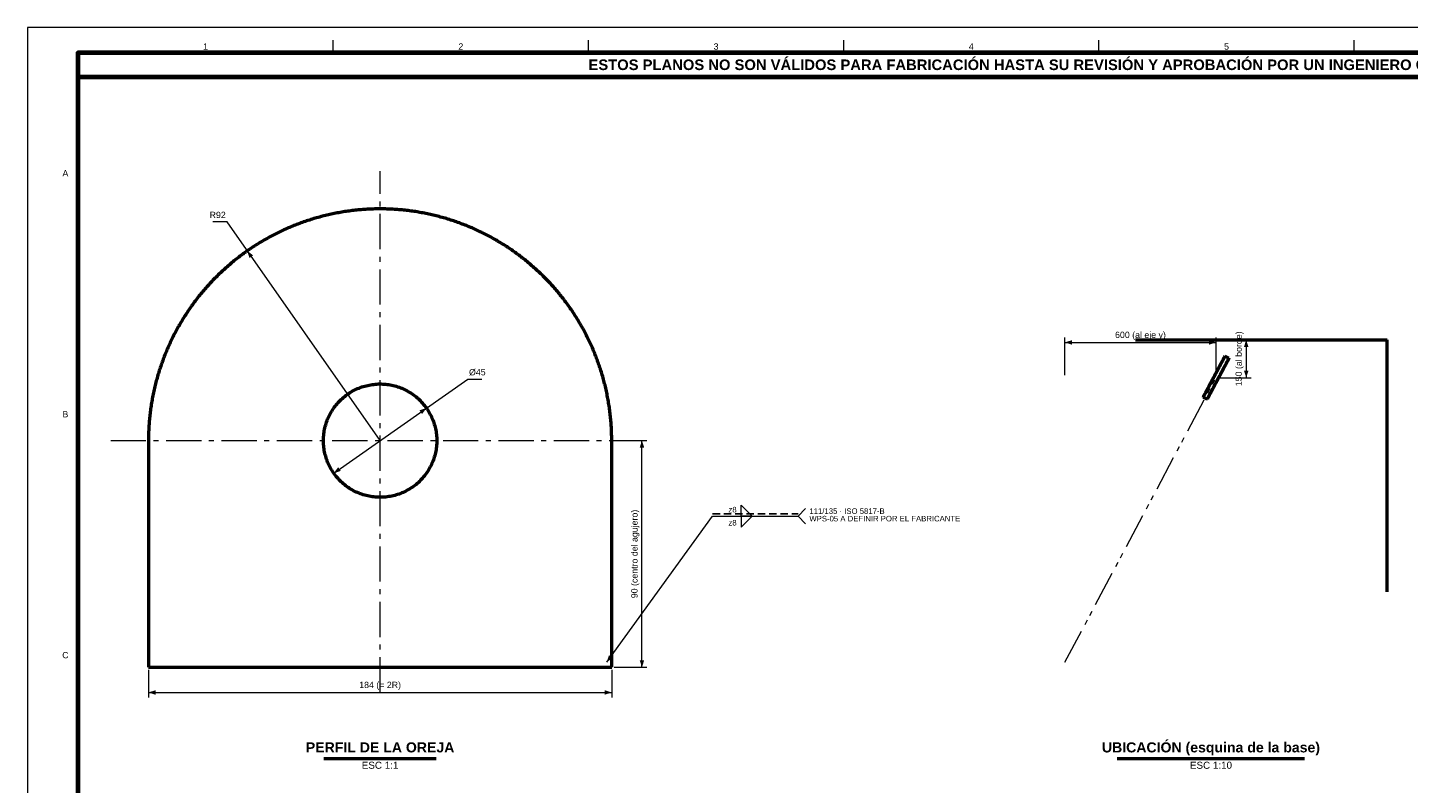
# Model space of a CAD drawing. Header units: millimetres. Extents: x 0 to 841, y 0 to 594.
# Tile 3 of 5: x 0 to 548, y 294 to 594. Entities that reach past the tile are written whole.
import ezdxf
from ezdxf.enums import TextEntityAlignment as Align

# ---------------------------------------------------------------- set-up
doc = ezdxf.new("R2010")
doc.units = ezdxf.units.MM
for name, pattern in [('EJE', [22, 14, -3, 2, -3]), ('FANTASMA', [26, 14, -3, 2, -2, 2, -3]), ('OCULTO', [4.5, 3, -1.5])]:
    doc.linetypes.add(name, pattern=pattern)
for name, color, linetype, lineweight in [('COTA', 7, 'CONTINUOUS', 18), ('EJE', 7, 'EJE', 18), ('FANT', 7, 'FANTASMA', 18), ('FINA', 7, 'CONTINUOUS', 18), ('MARCO', 7, 'CONTINUOUS', 70), ('OCU', 7, 'OCULTO', 25), ('TXT', 7, 'CONTINUOUS', 25), ('VIS', 7, 'CONTINUOUS', 50)]:
    doc.layers.add(name, color=color, linetype=linetype, lineweight=lineweight)
doc.styles.add('STD', font='LiberationSans-Regular.ttf')
doc.styles.add('STDB', font='LiberationSans-Bold.ttf')

msp = doc.modelspace()

# ---------------------------------------------------------------- linework, layer by layer
at = {"layer": 'COTA'}
for p, q in [((79.2, 516.83), (73.55, 516.83)), ((140, 430), (79.2, 516.83)), ((412, 456), (412, 471)), ((412, 469), (472, 469)), ((472, 456), (472, 471)), ((473, 470), (486, 470)), ((484, 470), (484, 455)), ((121.57, 417.09), (174.81, 454.38)), ((174.81, 454.38), (180.46, 454.38)), ((473, 455), (486, 455)), ((233, 430), (246, 430)), ((244, 340), (244, 430)), ((306, 400), (309, 403)), ((230, 342), (272, 400)), ((272, 400), (306, 400)), ((306, 400), (309, 397)), ((48, 339), (48, 328)), ((232, 339), (232, 328)), ((233, 340), (246, 340)), ((48, 330), (232, 330))]:
    msp.add_line(p, q, dxfattribs=at)
for points in [[(283.4, 400), (283.4, 404.4), (287.8, 400)], [(283.4, 400), (283.4, 395.6), (287.8, 400)]]:
    msp.add_lwpolyline(points, close=True, dxfattribs=at)
for points in [[(87.23, 505.36), (88.1, 502.55), (89.57, 503.58)], [(412, 469), (414.8, 468.1), (414.8, 469.9)], [(472, 469), (469.2, 469.9), (469.2, 468.1)], [(484, 470), (483.1, 467.2), (484.9, 467.2)], [(484, 455), (484.9, 457.8), (483.1, 457.8)], [(158.43, 442.91), (155.62, 442.04), (156.65, 440.56)], [(244, 430), (243.1, 427.2), (244.9, 427.2)], [(121.57, 417.09), (124.38, 417.96), (123.35, 419.44)], [(230, 342), (232.37, 343.74), (230.91, 344.8)], [(244, 340), (244.9, 342.8), (243.1, 342.8)], [(48, 330), (50.8, 329.1), (50.8, 330.9)], [(232, 330), (229.2, 330.9), (229.2, 329.1)]]:
    msp.add_solid(points, dxfattribs=at)
at = {"layer": 'EJE'}
for p, q in [((140, 330), (140, 537)), ((33, 430), (247, 430))]:
    msp.add_line(p, q, dxfattribs=at)
at = {"layer": 'FANT'}
msp.add_line((412, 342), (472, 455), dxfattribs=at)
at = {"layer": 'FINA'}
for p, q in [((121.38, 584), (121.38, 589)), ((222.75, 584), (222.75, 589)), ((324.12, 584), (324.12, 589)), ((425.5, 584), (425.5, 589)), ((526.88, 584), (526.88, 589))]:
    msp.add_line(p, q, dxfattribs=at)
msp.add_lwpolyline([(0, 0), (841, 0), (841, 594), (0, 594)], close=True, dxfattribs=at)
at = {"layer": 'MARCO'}
for points in [[(20, 10), (831, 10), (831, 584), (20, 584)], [(20, 574.5), (831, 574.5), (831, 584), (20, 584)]]:
    msp.add_lwpolyline(points, close=True, dxfattribs=at)
at = {"layer": 'OCU'}
msp.add_line((272, 400.9), (306, 400.9), dxfattribs=at)
at = {"layer": 'VIS'}
for p, q in [((117.68, 303.8), (162.32, 303.8)), ((432.8, 303.8), (507.2, 303.8))]:
    msp.add_line(p, q, dxfattribs=at)
for points in [[(232, 430), (232, 430.6), (231.99, 431.2), (231.98, 431.8), (231.97, 432.4), (231.95, 433), (231.93, 433.6), (231.9, 434.2), (231.87, 434.8), (231.84, 435.4), (231.8, 436), (231.76, 436.6), (231.72, 437.2), (231.67, 437.8), (231.62, 438.4), (231.56, 439), (231.5, 439.6), (231.43, 440.19), (231.36, 440.79), (231.29, 441.39), (231.22, 441.98), (231.14, 442.58), (231.05, 443.17), (230.96, 443.77), (230.87, 444.36), (230.78, 444.96), (230.68, 445.55), (230.57, 446.14), (230.47, 446.73), (230.35, 447.32), (230.24, 447.91), (230.12, 448.5), (230, 449.09), (229.87, 449.68), (229.74, 450.26), (229.61, 450.85), (229.47, 451.43), (229.33, 452.02), (229.18, 452.6), (229.03, 453.18), (228.88, 453.76), (228.72, 454.34), (228.56, 454.92), (228.4, 455.5), (228.23, 456.08), (228.05, 456.65), (227.88, 457.23), (227.7, 457.8), (227.52, 458.37), (227.33, 458.94), (227.14, 459.51), (226.94, 460.08), (226.74, 460.65), (226.54, 461.21), (226.34, 461.78), (226.13, 462.34), (225.91, 462.9), (225.7, 463.46), (225.48, 464.02), (225.25, 464.58), (225.03, 465.14), (224.79, 465.69), (224.56, 466.25), (224.32, 466.8), (224.08, 467.35), (223.83, 467.89), (223.58, 468.44), (223.33, 468.99), (223.07, 469.53), (222.81, 470.07), (222.55, 470.61), (222.28, 471.15), (222.01, 471.69), (221.74, 472.22), (221.46, 472.75), (221.18, 473.29), (220.9, 473.81), (220.61, 474.34), (220.32, 474.87), (220.02, 475.39), (219.72, 475.91), (219.42, 476.43), (219.12, 476.95), (218.81, 477.47), (218.5, 477.98), (218.18, 478.49), (217.86, 479), (217.54, 479.51), (217.22, 480.01), (216.89, 480.52), (216.56, 481.02), (216.22, 481.52), (215.88, 482.01), (215.54, 482.51), (215.2, 483), (214.85, 483.49), (214.5, 483.98), (214.15, 484.46), (213.79, 484.95), (213.43, 485.43), (213.06, 485.91), (212.7, 486.38), (212.33, 486.86), (211.96, 487.33), (211.58, 487.8), (211.2, 488.26), (210.82, 488.73), (210.43, 489.19), (210.05, 489.65), (209.65, 490.1), (209.26, 490.56), (208.86, 491.01), (208.46, 491.46), (208.06, 491.9), (207.65, 492.34), (207.25, 492.79), (206.83, 493.22), (206.42, 493.66), (206, 494.09), (205.58, 494.52), (205.16, 494.95), (204.73, 495.37), (204.31, 495.79), (203.87, 496.21), (203.44, 496.63), (203, 497.04), (202.57, 497.45), (202.12, 497.86), (201.68, 498.26), (201.23, 498.66), (200.78, 499.06), (200.33, 499.46), (199.87, 499.85), (199.42, 500.24), (198.96, 500.63), (198.49, 501.01), (198.03, 501.39), (197.56, 501.77), (197.09, 502.14), (196.62, 502.51), (196.14, 502.88), (195.67, 503.25), (195.19, 503.61), (194.71, 503.97), (194.22, 504.32), (193.74, 504.68), (193.25, 505.03), (192.76, 505.37), (192.26, 505.71), (191.77, 506.05), (191.27, 506.39), (190.77, 506.72), (190.27, 507.05), (189.76, 507.38), (189.26, 507.7), (188.75, 508.02), (188.24, 508.34), (187.72, 508.65), (187.21, 508.96), (186.69, 509.27), (186.17, 509.57), (185.65, 509.87), (185.13, 510.17), (184.61, 510.46), (184.08, 510.75), (183.55, 511.04), (183.02, 511.32), (182.49, 511.6), (181.95, 511.88), (181.42, 512.15), (180.88, 512.42), (180.34, 512.68), (179.8, 512.94), (179.26, 513.2), (178.71, 513.46), (178.17, 513.71), (177.62, 513.96), (177.07, 514.2), (176.52, 514.44), (175.97, 514.68), (175.41, 514.91), (174.86, 515.14), (174.3, 515.37), (173.74, 515.59), (173.18, 515.81), (172.62, 516.02), (172.06, 516.23), (171.5, 516.44), (170.93, 516.64), (170.37, 516.84), (169.8, 517.04), (169.23, 517.23), (168.66, 517.42), (168.09, 517.61), (167.51, 517.79), (166.94, 517.97), (166.36, 518.14), (165.79, 518.31), (165.21, 518.48), (164.63, 518.64), (164.05, 518.8), (163.47, 518.96), (162.89, 519.11), (162.31, 519.25), (161.73, 519.4), (161.14, 519.54), (160.56, 519.67), (159.97, 519.81), (159.38, 519.94), (158.79, 520.06), (158.21, 520.18), (157.62, 520.3), (157.03, 520.41), (156.44, 520.52), (155.84, 520.63), (155.25, 520.73), (154.66, 520.82), (154.07, 520.92), (153.47, 521.01), (152.88, 521.09), (152.28, 521.18), (151.69, 521.25), (151.09, 521.33), (150.49, 521.4), (149.9, 521.47), (149.3, 521.53), (148.7, 521.59), (148.1, 521.64), (147.5, 521.69), (146.9, 521.74), (146.3, 521.78), (145.7, 521.82), (145.1, 521.86), (144.5, 521.89), (143.9, 521.92), (143.3, 521.94), (142.7, 521.96), (142.1, 521.98), (141.5, 521.99), (140.9, 522), (140.3, 522), (139.7, 522), (139.1, 522), (138.5, 521.99), (137.9, 521.98), (137.3, 521.96), (136.7, 521.94), (136.1, 521.92), (135.5, 521.89), (134.9, 521.86), (134.3, 521.82), (133.7, 521.78), (133.1, 521.74), (132.5, 521.69), (131.9, 521.64), (131.3, 521.59), (130.7, 521.53), (130.1, 521.47), (129.51, 521.4), (128.91, 521.33), (128.31, 521.25), (127.72, 521.18), (127.12, 521.09), (126.53, 521.01), (125.93, 520.92), (125.34, 520.82), (124.75, 520.73), (124.16, 520.63), (123.56, 520.52), (122.97, 520.41), (122.38, 520.3), (121.79, 520.18), (121.21, 520.06), (120.62, 519.94), (120.03, 519.81), (119.44, 519.67), (118.86, 519.54), (118.27, 519.4), (117.69, 519.25), (117.11, 519.11), (116.53, 518.96), (115.95, 518.8), (115.37, 518.64), (114.79, 518.48), (114.21, 518.31), (113.64, 518.14), (113.06, 517.97), (112.49, 517.79), (111.91, 517.61), (111.34, 517.42), (110.77, 517.23), (110.2, 517.04), (109.63, 516.84), (109.07, 516.64), (108.5, 516.44), (107.94, 516.23), (107.38, 516.02), (106.82, 515.81), (106.26, 515.59), (105.7, 515.37), (105.14, 515.14), (104.59, 514.91), (104.03, 514.68), (103.48, 514.44), (102.93, 514.2), (102.38, 513.96), (101.83, 513.71), (101.29, 513.46), (100.74, 513.2), (100.2, 512.94), (99.66, 512.68), (99.12, 512.42), (98.58, 512.15), (98.05, 511.88), (97.51, 511.6), (96.98, 511.32), (96.45, 511.04), (95.92, 510.75), (95.39, 510.46), (94.87, 510.17), (94.35, 509.87), (93.83, 509.57), (93.31, 509.27), (92.79, 508.96), (92.28, 508.65), (91.76, 508.34), (91.25, 508.02), (90.74, 507.7), (90.24, 507.38), (89.73, 507.05), (89.23, 506.72), (88.73, 506.39), (88.23, 506.05), (87.74, 505.71), (87.24, 505.37), (86.75, 505.03), (86.26, 504.68), (85.78, 504.32), (85.29, 503.97), (84.81, 503.61), (84.33, 503.25), (83.86, 502.88), (83.38, 502.51), (82.91, 502.14), (82.44, 501.77), (81.97, 501.39), (81.51, 501.01), (81.04, 500.63), (80.58, 500.24), (80.13, 499.85), (79.67, 499.46), (79.22, 499.06), (78.77, 498.66), (78.32, 498.26), (77.88, 497.86), (77.43, 497.45), (77, 497.04), (76.56, 496.63), (76.13, 496.21), (75.69, 495.79), (75.27, 495.37), (74.84, 494.95), (74.42, 494.52), (74, 494.09), (73.58, 493.66), (73.17, 493.22), (72.75, 492.79), (72.35, 492.34), (71.94, 491.9), (71.54, 491.46), (71.14, 491.01), (70.74, 490.56), (70.35, 490.1), (69.95, 489.65), (69.57, 489.19), (69.18, 488.73), (68.8, 488.26), (68.42, 487.8), (68.04, 487.33), (67.67, 486.86), (67.3, 486.38), (66.94, 485.91), (66.57, 485.43), (66.21, 484.95), (65.85, 484.46), (65.5, 483.98), (65.15, 483.49), (64.8, 483), (64.46, 482.51), (64.12, 482.01), (63.78, 481.52), (63.44, 481.02), (63.11, 480.52), (62.78, 480.01), (62.46, 479.51), (62.14, 479), (61.82, 478.49), (61.5, 477.98), (61.19, 477.47), (60.88, 476.95), (60.58, 476.43), (60.28, 475.91), (59.98, 475.39), (59.68, 474.87), (59.39, 474.34), (59.1, 473.81), (58.82, 473.29), (58.54, 472.75), (58.26, 472.22), (57.99, 471.69), (57.72, 471.15), (57.45, 470.61), (57.19, 470.07), (56.93, 469.53), (56.67, 468.99), (56.42, 468.44), (56.17, 467.89), (55.92, 467.35), (55.68, 466.8), (55.44, 466.25), (55.21, 465.69), (54.97, 465.14), (54.75, 464.58), (54.52, 464.02), (54.3, 463.46), (54.09, 462.9), (53.87, 462.34), (53.66, 461.78), (53.46, 461.21), (53.26, 460.65), (53.06, 460.08), (52.86, 459.51), (52.67, 458.94), (52.48, 458.37), (52.3, 457.8), (52.12, 457.23), (51.95, 456.65), (51.77, 456.08), (51.6, 455.5), (51.44, 454.92), (51.28, 454.34), (51.12, 453.76), (50.97, 453.18), (50.82, 452.6), (50.67, 452.02), (50.53, 451.43), (50.39, 450.85), (50.26, 450.26), (50.13, 449.68), (50, 449.09), (49.88, 448.5), (49.76, 447.91), (49.65, 447.32), (49.53, 446.73), (49.43, 446.14), (49.32, 445.55), (49.22, 444.96), (49.13, 444.36), (49.04, 443.77), (48.95, 443.17), (48.86, 442.58), (48.78, 441.98), (48.71, 441.39), (48.64, 440.79), (48.57, 440.19), (48.5, 439.6), (48.44, 439), (48.38, 438.4), (48.33, 437.8), (48.28, 437.2), (48.24, 436.6), (48.2, 436), (48.16, 435.4), (48.13, 434.8), (48.1, 434.2), (48.07, 433.6), (48.05, 433), (48.03, 432.4), (48.02, 431.8), (48.01, 431.2), (48, 430.6), (48, 430)], [(440, 470), (540, 470)], [(540, 370), (540, 470)], [(475.52, 463.55), (475.46, 463.44), (475.41, 463.34), (475.35, 463.23), (475.29, 463.12), (475.24, 463.02), (475.18, 462.91), (475.12, 462.8), (475.07, 462.7), (475.01, 462.59), (474.96, 462.49), (474.9, 462.38), (474.84, 462.27), (474.79, 462.17), (474.73, 462.06), (474.67, 461.95), (474.62, 461.85), (474.56, 461.74), (474.5, 461.64), (474.45, 461.53), (474.39, 461.42), (474.34, 461.32), (474.28, 461.21), (474.22, 461.1), (474.17, 461), (474.11, 460.89), (474.05, 460.79), (474, 460.68), (473.94, 460.57), (473.88, 460.47), (473.83, 460.36), (473.77, 460.25), (473.71, 460.15), (473.66, 460.04), (473.6, 459.94), (473.55, 459.83), (473.49, 459.72), (473.43, 459.62), (473.38, 459.51), (473.32, 459.41), (473.26, 459.3), (473.21, 459.19), (473.15, 459.09), (473.09, 458.98), (473.04, 458.87), (472.98, 458.77), (472.93, 458.66), (472.87, 458.56), (472.81, 458.45), (472.76, 458.34), (472.7, 458.24), (472.64, 458.13), (472.59, 458.02), (472.53, 457.92), (472.47, 457.81), (472.42, 457.71), (472.36, 457.6), (472.3, 457.49), (472.25, 457.39), (472.19, 457.28), (472.14, 457.17), (472.08, 457.07), (472.02, 456.96), (471.97, 456.86), (471.91, 456.75), (471.85, 456.64), (471.8, 456.54), (471.74, 456.43), (471.68, 456.32), (471.63, 456.22), (471.57, 456.11), (471.52, 456.01), (471.46, 455.9), (471.4, 455.79), (471.35, 455.69), (471.29, 455.58), (471.23, 455.48), (471.18, 455.37), (471.12, 455.26), (471.06, 455.16), (471.01, 455.05), (470.95, 454.94), (470.89, 454.84), (470.84, 454.73), (470.78, 454.63), (470.73, 454.52), (470.67, 454.41), (470.61, 454.31), (470.56, 454.2), (470.5, 454.09), (470.44, 453.99), (470.39, 453.88), (470.33, 453.78), (470.27, 453.67), (470.22, 453.56), (470.16, 453.46), (470.11, 453.35), (470.05, 453.24), (469.99, 453.14), (469.94, 453.03), (469.88, 452.93), (469.82, 452.82), (469.77, 452.71), (469.71, 452.61), (469.65, 452.5), (469.6, 452.39), (469.54, 452.29), (469.48, 452.18), (469.43, 452.08), (469.37, 451.97), (469.32, 451.86), (469.26, 451.76), (469.2, 451.65), (469.15, 451.55), (469.09, 451.44), (469.03, 451.33), (468.98, 451.23), (468.92, 451.12), (468.86, 451.01), (468.81, 450.91), (468.75, 450.8), (468.7, 450.7), (468.64, 450.59), (468.58, 450.48), (468.53, 450.38), (468.47, 450.27), (468.41, 450.16), (468.36, 450.06), (468.3, 449.95), (468.24, 449.85), (468.19, 449.74), (468.13, 449.63), (468.07, 449.53), (468.02, 449.42), (467.96, 449.31), (467.91, 449.21), (467.85, 449.1), (467.79, 449), (467.74, 448.89), (467.68, 448.78), (467.62, 448.68), (467.57, 448.57), (467.51, 448.46), (467.45, 448.36), (467.4, 448.25), (467.34, 448.15), (467.29, 448.04), (467.23, 447.93), (467.17, 447.83), (467.12, 447.72), (467.06, 447.62), (467, 447.51), (466.95, 447.4), (466.89, 447.3)], [(477.11, 462.7), (477.05, 462.6), (477, 462.49), (476.94, 462.38), (476.88, 462.28), (476.83, 462.17), (476.77, 462.07), (476.71, 461.96), (476.66, 461.85), (476.6, 461.75), (476.55, 461.64), (476.49, 461.54), (476.43, 461.43), (476.38, 461.32), (476.32, 461.22), (476.26, 461.11), (476.21, 461), (476.15, 460.9), (476.09, 460.79), (476.04, 460.69), (475.98, 460.58), (475.93, 460.47), (475.87, 460.37), (475.81, 460.26), (475.76, 460.15), (475.7, 460.05), (475.64, 459.94), (475.59, 459.84), (475.53, 459.73), (475.47, 459.62), (475.42, 459.52), (475.36, 459.41), (475.3, 459.3), (475.25, 459.2), (475.19, 459.09), (475.14, 458.99), (475.08, 458.88), (475.02, 458.77), (474.97, 458.67), (474.91, 458.56), (474.85, 458.45), (474.8, 458.35), (474.74, 458.24), (474.68, 458.14), (474.63, 458.03), (474.57, 457.92), (474.52, 457.82), (474.46, 457.71), (474.4, 457.61), (474.35, 457.5), (474.29, 457.39), (474.23, 457.29), (474.18, 457.18), (474.12, 457.07), (474.06, 456.97), (474.01, 456.86), (473.95, 456.76), (473.89, 456.65), (473.84, 456.54), (473.78, 456.44), (473.73, 456.33), (473.67, 456.22), (473.61, 456.12), (473.56, 456.01), (473.5, 455.91), (473.44, 455.8), (473.39, 455.69), (473.33, 455.59), (473.27, 455.48), (473.22, 455.37), (473.16, 455.27), (473.11, 455.16), (473.05, 455.06), (472.99, 454.95), (472.94, 454.84), (472.88, 454.74), (472.82, 454.63), (472.77, 454.52), (472.71, 454.42), (472.65, 454.31), (472.6, 454.21), (472.54, 454.1), (472.48, 453.99), (472.43, 453.89), (472.37, 453.78), (472.32, 453.68), (472.26, 453.57), (472.2, 453.46), (472.15, 453.36), (472.09, 453.25), (472.03, 453.14), (471.98, 453.04), (471.92, 452.93), (471.86, 452.83), (471.81, 452.72), (471.75, 452.61), (471.7, 452.51), (471.64, 452.4), (471.58, 452.29), (471.53, 452.19), (471.47, 452.08), (471.41, 451.98), (471.36, 451.87), (471.3, 451.76), (471.24, 451.66), (471.19, 451.55), (471.13, 451.44), (471.07, 451.34), (471.02, 451.23), (470.96, 451.13), (470.91, 451.02), (470.85, 450.91), (470.79, 450.81), (470.74, 450.7), (470.68, 450.59), (470.62, 450.49), (470.57, 450.38), (470.51, 450.28), (470.45, 450.17), (470.4, 450.06), (470.34, 449.96), (470.29, 449.85), (470.23, 449.75), (470.17, 449.64), (470.12, 449.53), (470.06, 449.43), (470, 449.32), (469.95, 449.21), (469.89, 449.11), (469.83, 449), (469.78, 448.9), (469.72, 448.79), (469.66, 448.68), (469.61, 448.58), (469.55, 448.47), (469.5, 448.36), (469.44, 448.26), (469.38, 448.15), (469.33, 448.05), (469.27, 447.94), (469.21, 447.83), (469.16, 447.73), (469.1, 447.62), (469.04, 447.51), (468.99, 447.41), (468.93, 447.3), (468.88, 447.2), (468.82, 447.09), (468.76, 446.98), (468.71, 446.88), (468.65, 446.77), (468.59, 446.66), (468.54, 446.56), (468.48, 446.45)], [(475.52, 463.55), (477.11, 462.7)], [(162.5, 430), (162.49, 429.4), (162.47, 428.8), (162.43, 428.2), (162.37, 427.6), (162.3, 427), (162.21, 426.41), (162.11, 425.81), (161.99, 425.22), (161.85, 424.64), (161.7, 424.06), (161.53, 423.48), (161.35, 422.9), (161.15, 422.34), (160.94, 421.77), (160.71, 421.22), (160.47, 420.67), (160.22, 420.12), (159.94, 419.58), (159.66, 419.06), (159.36, 418.53), (159.05, 418.02), (158.72, 417.52), (158.38, 417.02), (158.02, 416.53), (157.66, 416.06), (157.28, 415.59), (156.89, 415.13), (156.48, 414.69), (156.07, 414.25), (155.64, 413.83), (155.2, 413.41), (154.76, 413.01), (154.3, 412.63), (153.83, 412.25), (153.35, 411.89), (152.86, 411.54), (152.36, 411.2), (151.85, 410.87), (151.34, 410.56), (150.81, 410.27), (150.28, 409.99), (149.74, 409.72), (149.2, 409.47), (148.65, 409.23), (148.09, 409), (147.52, 408.79), (146.95, 408.6), (146.38, 408.42), (145.8, 408.26), (145.22, 408.11), (144.63, 407.98), (144.04, 407.87), (143.45, 407.77), (142.85, 407.68), (142.25, 407.61), (141.65, 407.56), (141.05, 407.52), (140.45, 407.5), (139.85, 407.5), (139.25, 407.51), (138.65, 407.54), (138.05, 407.58), (137.45, 407.65), (136.85, 407.72), (136.26, 407.81), (135.67, 407.92), (135.08, 408.05), (134.49, 408.18), (133.91, 408.34), (133.33, 408.51), (132.76, 408.7), (132.19, 408.9), (131.63, 409.11), (131.08, 409.34), (130.53, 409.59), (129.99, 409.85), (129.45, 410.13), (128.92, 410.41), (128.4, 410.72), (127.89, 411.03), (127.39, 411.37), (126.9, 411.71), (126.41, 412.07), (125.94, 412.44), (125.47, 412.82), (125.02, 413.21), (124.58, 413.62), (124.14, 414.04), (123.72, 414.47), (123.31, 414.91), (122.92, 415.36), (122.53, 415.82), (122.16, 416.29), (121.8, 416.77), (121.45, 417.27), (121.12, 417.77), (120.8, 418.28), (120.49, 418.79), (120.2, 419.32), (119.92, 419.85), (119.65, 420.39), (119.4, 420.94), (119.17, 421.49), (118.95, 422.05), (118.74, 422.62), (118.56, 423.19), (118.38, 423.77), (118.22, 424.35), (118.08, 424.93), (117.95, 425.52), (117.84, 426.11), (117.74, 426.7), (117.66, 427.3), (117.6, 427.9), (117.55, 428.5), (117.52, 429.1), (117.5, 429.7), (117.5, 430.3), (117.52, 430.9), (117.55, 431.5), (117.6, 432.1), (117.66, 432.7), (117.74, 433.3), (117.84, 433.89), (117.95, 434.48), (118.08, 435.07), (118.22, 435.65), (118.38, 436.23), (118.56, 436.81), (118.74, 437.38), (118.95, 437.95), (119.17, 438.51), (119.4, 439.06), (119.65, 439.61), (119.92, 440.15), (120.2, 440.68), (120.49, 441.21), (120.8, 441.72), (121.12, 442.23), (121.45, 442.73), (121.8, 443.23), (122.16, 443.71), (122.53, 444.18), (122.92, 444.64), (123.31, 445.09), (123.72, 445.53), (124.14, 445.96), (124.58, 446.38), (125.02, 446.79), (125.47, 447.18), (125.94, 447.56), (126.41, 447.93), (126.9, 448.29), (127.39, 448.63), (127.89, 448.97), (128.4, 449.28), (128.92, 449.59), (129.45, 449.87), (129.99, 450.15), (130.53, 450.41), (131.08, 450.66), (131.63, 450.89), (132.19, 451.1), (132.76, 451.3), (133.33, 451.49), (133.91, 451.66), (134.49, 451.82), (135.08, 451.95), (135.67, 452.08), (136.26, 452.19), (136.85, 452.28), (137.45, 452.35), (138.05, 452.42), (138.65, 452.46), (139.25, 452.49), (139.85, 452.5), (140.45, 452.5), (141.05, 452.48), (141.65, 452.44), (142.25, 452.39), (142.85, 452.32), (143.45, 452.23), (144.04, 452.13), (144.63, 452.02), (145.22, 451.89), (145.8, 451.74), (146.38, 451.58), (146.95, 451.4), (147.52, 451.21), (148.09, 451), (148.65, 450.77), (149.2, 450.53), (149.74, 450.28), (150.28, 450.01), (150.81, 449.73), (151.34, 449.44), (151.85, 449.13), (152.36, 448.8), (152.86, 448.46), (153.35, 448.11), (153.83, 447.75), (154.3, 447.37), (154.76, 446.99), (155.2, 446.59), (155.64, 446.17), (156.07, 445.75), (156.48, 445.31), (156.89, 444.87), (157.28, 444.41), (157.66, 443.94), (158.02, 443.47), (158.38, 442.98), (158.72, 442.48), (159.05, 441.98), (159.36, 441.47), (159.66, 440.94), (159.94, 440.42), (160.22, 439.88), (160.47, 439.33), (160.71, 438.78), (160.94, 438.23), (161.15, 437.66), (161.35, 437.1), (161.53, 436.52), (161.7, 435.94), (161.85, 435.36), (161.99, 434.78), (162.11, 434.19), (162.21, 433.59), (162.3, 433), (162.37, 432.4), (162.43, 431.8), (162.47, 431.2), (162.49, 430.6), (162.5, 430)], [(468.48, 446.45), (466.89, 447.3)], [(48, 430), (48, 340)], [(232, 340), (232, 430)], [(48, 340), (232, 340)]]:
    msp.add_lwpolyline(points, dxfattribs=at)

# ---------------------------------------------------------------- texts
at = {"layer": 'TXT'}
for s, height, style, p in [('1', 2.5, 'STD', (70.69, 586.5)), ('2', 2.5, 'STD', (172.06, 586.5)), ('3', 2.5, 'STD', (273.44, 586.5)), ('4', 2.5, 'STD', (374.81, 586.5)), ('5', 2.5, 'STD', (476.19, 586.5)), ('ESTOS PLANOS NO SON VÁLIDOS PARA FABRICACIÓN HASTA SU REVISIÓN Y APROBACIÓN POR UN INGENIERO CALCULISTA HABILITADO.', 4.2, 'STDB', (425.5, 579.25)), ('A', 2.5, 'STD', (15, 536.17)), ('B', 2.5, 'STD', (15, 440.5)), ('C', 2.5, 'STD', (15, 344.83))]:
    msp.add_text(s, height=height, dxfattribs=dict(at, style=style)).set_placement(p, align=Align.MIDDLE_CENTER)
at = {"layer": 'TXT', "style": 'STD'}
msp.add_text('R92', height=2.5, dxfattribs=at).set_placement((78.7, 517.63), align=Align.BOTTOM_RIGHT)
at = {"layer": 'TXT'}
for s, height, style, p in [('600 (al eje y)', 2.5, 'STD', (442, 470)), ('184 (= 2R)', 2.5, 'STD', (140, 331)), ('PERFIL DE LA OREJA', 4, 'STDB', (140, 305)), ('UBICACIÓN (esquina de la base)', 4, 'STDB', (470, 305))]:
    msp.add_text(s, height=height, dxfattribs=dict(at, style=style)).set_placement(p, align=Align.BOTTOM_CENTER)
at = {"layer": 'TXT', "style": 'STD'}
for s, p in [('150 (al borde)', (483, 462.5)), ('90 (centro del agujero)', (243, 385))]:
    msp.add_text(s, height=2.5, rotation=90, dxfattribs=at).set_placement(p, align=Align.BOTTOM_CENTER)
msp.add_text('Ø45', height=2.5, dxfattribs=at).set_placement((175.31, 455.18), align=Align.BOTTOM_LEFT)
for p in [(281.6, 402.6), (281.6, 397.4)]:
    msp.add_text('z8', height=2.2, dxfattribs=at).set_placement(p, align=Align.MIDDLE_RIGHT)
for s, p in [('111/135 · ISO 5817-B', (310.5, 402)), ('WPS-05 A DEFINIR POR EL FABRICANTE', (310.5, 399.03))]:
    msp.add_text(s, height=2.2, dxfattribs=at).set_placement(p, align=Align.MIDDLE_LEFT)
for s, p in [('ESC 1:1', (140, 302.5)), ('ESC 1:10', (470, 302.5))]:
    msp.add_text(s, height=2.8, dxfattribs=at).set_placement(p, align=Align.TOP_CENTER)

doc.saveas('drawing.dxf')
